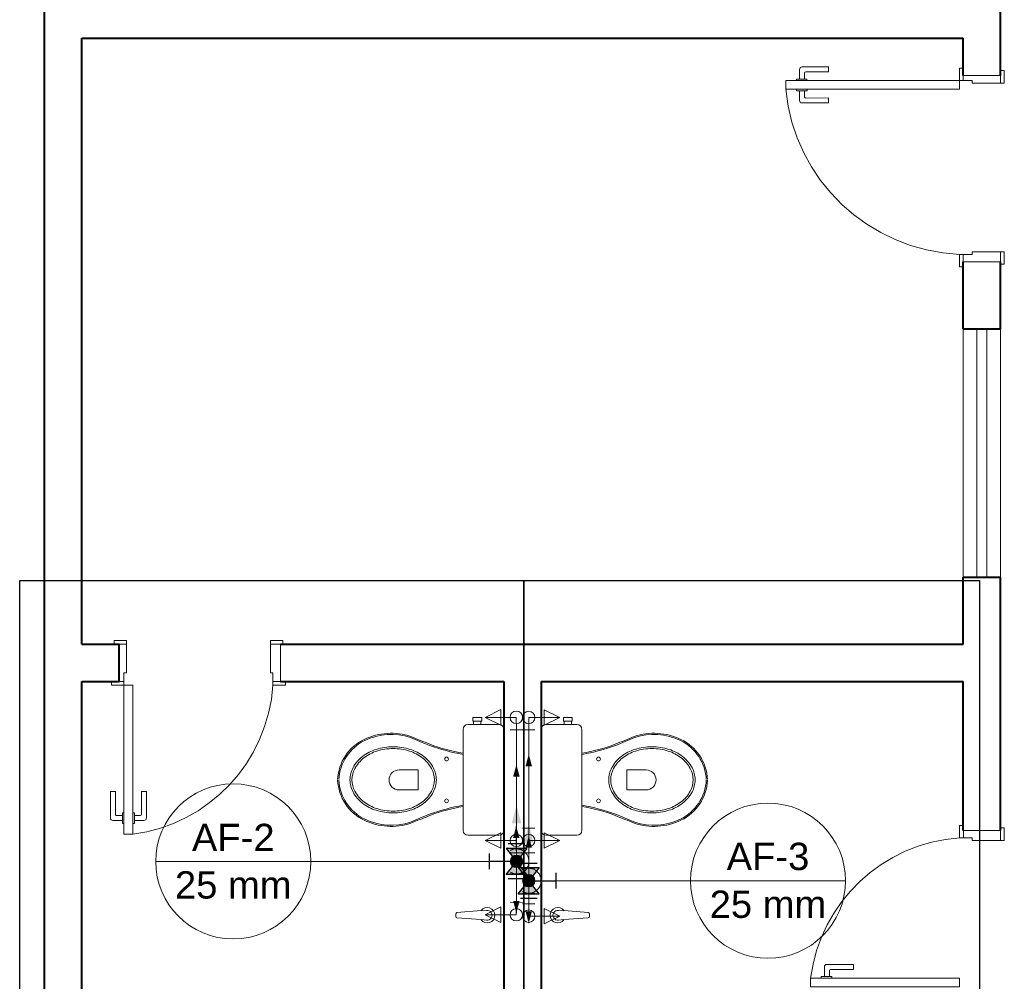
# Model space of a CAD drawing. Header units: millimetres. Extents: x 26 to 1362, y 24 to 358.
# Tile 113 of 256: x 666.37 to 670.33, y 184.85 to 188.72. Entities that reach past the tile are written whole.
import ezdxf

# ---------------------------------------------------------------- set-up
doc = ezdxf.new("R2010")
doc.units = ezdxf.units.MM
doc.linetypes.add('HIDDEN2', pattern=[4.7625, 3.175, -1.5875])
for name, color, linetype, lineweight in [('AF-Colunas', 4, 'Continuous', 5), ('AF-Condutos', 4, 'Continuous', 5), ('AF-Conexões', 9, 'Continuous', 5), ('AF-Indicação coluna', 5, 'Continuous', 5), ('AF-Sentido conduto', 9, 'Continuous', 5), ('DI-Detalhes', 1, 'Continuous', 30), ('MB_ALVENARIA', 7, 'Continuous', 40), ('MB_ESQUADRIA', 7, 'Continuous', 5), ('MB_MOBILIÁRIO', 8, 'Continuous', 13), ('Nível 1', 7, 'Continuous', 5)]:
    doc.layers.add(name, color=color, linetype=linetype, lineweight=lineweight)
doc.layers.add('Simbolos', color=5, linetype='Continuous')
doc.layers.add('Simbolos_int', color=2, linetype='Continuous')
doc.styles.add('arial', font='arial.ttf')

msp = doc.modelspace()

# ---------------------------------------------------------------- hatches: boundary and pattern name
at = {"layer": 'AF-Condutos', "linetype": 'Continuous'}
for points in [[(668.3682, 185.5548), (668.3488, 185.4824), (668.3876, 185.4824)], [(668.4174, 185.477), (668.398, 185.4046), (668.4368, 185.4046)]]:
    msp.add_hatch(color=256, dxfattribs=at).paths.add_polyline_path(points)
at = {"layer": 'AF-Sentido conduto', "linetype": 'Continuous'}
for points in [[(668.4174, 185.7614), (668.4045, 185.7131), (668.4304, 185.7131)], [(668.3677, 185.7197), (668.3548, 185.6714), (668.3807, 185.6715)], [(668.3669, 185.472), (668.3544, 185.4236), (668.3803, 185.4238)], [(668.4174, 185.4329), (668.4045, 185.3846), (668.4304, 185.3846)], [(668.3675, 185.1223), (668.3806, 185.1706), (668.3547, 185.1707)], [(668.4174, 185.0806), (668.4304, 185.1289), (668.4045, 185.1289)]]:
    msp.add_hatch(color=256, dxfattribs=at).paths.add_polyline_path(points)
at = {"layer": 'Simbolos', "linetype": 'Continuous'}
for points in [[(668.3682, 185.3298), (668.4103, 185.3823), (668.3263, 185.3823)], [(668.4103, 185.2773), (668.3263, 185.2773), (668.3682, 185.3298)], [(668.3753, 185.3045), (668.4593, 185.3045), (668.4174, 185.252)], [(668.4174, 185.252), (668.3753, 185.1995), (668.4593, 185.1995)]]:
    msp.add_hatch(color=256, dxfattribs=at).paths.add_polyline_path(points)

# ---------------------------------------------------------------- linework, layer by layer
at = {"layer": 'AF-Colunas', "const_width": 0.025}
for points in [[(668.3807, 185.3298, 1), (668.3557, 185.3298, 1)], [(668.4299, 185.252, 1), (668.4049, 185.252, 1)]]:
    msp.add_lwpolyline(points, format="xyb", close=True, dxfattribs=at)
at = {"layer": 'AF-Colunas'}
for centre in [(668.3682, 185.3298), (668.4174, 185.252)]:
    msp.add_circle(centre, 0.025, dxfattribs=at)
at = {"layer": 'AF-Condutos'}
for p, q in [((668.3681, 185.3798), (668.3675, 185.8597)), ((668.4174, 185.4637), (668.4174, 185.8591)), ((668.3677, 185.3798), (668.3679, 185.3642)), ((668.4174, 185.302), (668.4174, 185.3637)), ((668.368, 185.2798), (668.3676, 185.1648)), ((668.4174, 185.202), (668.4174, 185.1592))]:
    msp.add_line(p, q, dxfattribs=at)
for points in [[(668.3682, 185.3798), (668.3682, 185.5548)], [(668.4174, 185.302), (668.4174, 185.477)], [(668.3432, 185.2865), (668.3502, 185.2832), (668.3576, 185.2809), (668.3653, 185.2799), (668.373, 185.28), (668.3807, 185.2814), (668.388, 185.2839), (668.3948, 185.2875), (668.4011, 185.2921), (668.4065, 185.2977), (668.411, 185.304), (668.4145, 185.3109), (668.4168, 185.3183), (668.418, 185.3259), (668.418, 185.3337), (668.4168, 185.3413), (668.4145, 185.3487), (668.411, 185.3556), (668.4065, 185.3619), (668.4011, 185.3675), (668.3948, 185.3721), (668.388, 185.3757), (668.3807, 185.3782), (668.373, 185.3796), (668.3653, 185.3797), (668.3576, 185.3787), (668.3502, 185.3764), (668.3432, 185.3731)], [(668.3924, 185.2087), (668.3994, 185.2054), (668.4068, 185.2031), (668.4145, 185.2021), (668.4223, 185.2022), (668.4299, 185.2036), (668.4372, 185.2061), (668.4441, 185.2097), (668.4503, 185.2143), (668.4557, 185.2199), (668.4602, 185.2262), (668.4637, 185.2331), (668.4661, 185.2405), (668.4673, 185.2481), (668.4673, 185.2559), (668.4661, 185.2635), (668.4637, 185.2709), (668.4602, 185.2778), (668.4557, 185.2841), (668.4503, 185.2897), (668.4441, 185.2943), (668.4372, 185.2979), (668.4299, 185.3004), (668.4223, 185.3018), (668.4145, 185.3019), (668.4068, 185.3009), (668.3994, 185.2986), (668.3924, 185.2953)]]:
    msp.add_lwpolyline(points, dxfattribs=at)
at = {"layer": 'AF-Conexões'}
for p, q in [((668.3049, 185.9409), (668.2424, 185.9097)), ((668.3049, 185.8784), (668.3049, 185.9409)), ((668.5424, 185.9091), (668.4799, 185.9403)), ((668.4799, 185.9403), (668.4799, 185.8778)), ((668.3674, 185.9097), (668.2424, 185.9097)), ((668.2424, 185.9097), (668.3049, 185.8784)), ((668.3674, 185.9097), (668.3675, 185.8597)), ((668.4174, 185.9091), (668.4174, 185.8591)), ((668.4174, 185.9091), (668.5424, 185.9091)), ((668.4799, 185.8778), (668.5424, 185.9091)), ((668.3925, 185.8597), (668.3425, 185.8596)), ((668.4424, 185.8591), (668.3924, 185.8591)), ((668.3049, 185.4454), (668.2424, 185.4142)), ((668.3049, 185.3829), (668.3049, 185.4454)), ((668.3924, 185.4637), (668.4424, 185.4637)), ((668.4174, 185.4137), (668.4174, 185.4637)), ((668.5424, 185.4137), (668.4799, 185.445)), ((668.4799, 185.445), (668.4799, 185.3825)), ((668.3674, 185.4142), (668.2424, 185.4142)), ((668.2424, 185.4142), (668.3049, 185.3829)), ((668.3674, 185.4142), (668.3679, 185.3642)), ((668.4174, 185.4137), (668.4174, 185.3637)), ((668.4174, 185.4137), (668.5424, 185.4137)), ((668.4799, 185.3825), (668.5424, 185.4137)), ((668.3427, 185.3796), (668.3927, 185.38)), ((668.3929, 185.3644), (668.3429, 185.3639)), ((668.3431, 185.3798), (668.3931, 185.3798)), ((668.3682, 185.3298), (668.3677, 185.3798)), ((668.3682, 185.3298), (668.3681, 185.3798)), ((668.4424, 185.3637), (668.3924, 185.3637)), ((668.3682, 185.3298), (668.368, 185.2798)), ((668.3924, 185.302), (668.4424, 185.302)), ((668.4174, 185.252), (668.4174, 185.302)), ((668.393, 185.2797), (668.343, 185.2799)), ((668.4174, 185.252), (668.4174, 185.202)), ((668.3426, 185.1649), (668.3926, 185.1647)), ((668.3674, 185.1148), (668.3676, 185.1648)), ((668.4424, 185.202), (668.3924, 185.202)), ((668.3049, 185.1461), (668.2424, 185.1148)), ((668.3049, 185.0836), (668.3049, 185.1461)), ((668.3924, 185.1592), (668.4424, 185.1592)), ((668.4174, 185.1092), (668.4174, 185.1592)), ((668.5424, 185.1092), (668.4799, 185.1404)), ((668.4799, 185.1404), (668.4799, 185.0779)), ((668.3674, 185.1148), (668.2424, 185.1148)), ((668.2424, 185.1148), (668.3049, 185.0836)), ((668.4174, 185.1092), (668.5424, 185.1092)), ((668.4799, 185.0779), (668.5424, 185.1092))]:
    msp.add_line(p, q, dxfattribs=at)
for centre in [(668.3674, 185.9097), (668.3674, 185.9097), (668.4174, 185.9091), (668.4174, 185.9091), (668.3674, 185.4142), (668.3674, 185.4142), (668.4174, 185.4137), (668.4174, 185.4137), (668.3682, 185.3298), (668.4174, 185.252), (668.3674, 185.1148), (668.3674, 185.1148), (668.4174, 185.1092), (668.4174, 185.1092)]:
    msp.add_circle(centre, 0.025, dxfattribs=at)
at = {"layer": 'AF-Indicação coluna'}
for p, q in [((666.9153, 185.3298), (667.5398, 185.3298)), ((667.5398, 185.3298), (668.3432, 185.3298)), ((669.0686, 185.252), (668.4424, 185.252)), ((669.0686, 185.252), (669.6931, 185.252))]:
    msp.add_line(p, q, dxfattribs=at)
for centre in [(667.2275, 185.3298), (669.3808, 185.252)]:
    msp.add_circle(centre, 0.3123, dxfattribs=at)
at = {"layer": 'AF-Sentido conduto'}
for points in [[(668.4174, 185.5614), (668.4174, 185.7614)], [(668.3679, 185.5197), (668.3677, 185.7197)], [(668.3687, 185.272), (668.3669, 185.472)], [(668.4174, 185.2329), (668.4174, 185.4329)], [(668.3682, 185.3223), (668.3675, 185.1223)], [(668.4174, 185.2806), (668.4174, 185.0806)]]:
    msp.add_lwpolyline(points, dxfattribs=at)
at = {"layer": 'DI-Detalhes'}
for points in [[(666.3675, 186.4608), (668.3977, 186.4608), (668.3977, 184.6217), (666.3675, 184.6217), (666.3675, 186.4608)], [(668.3977, 186.4614), (670.2332, 186.4614), (670.2332, 184.6223), (668.3977, 184.6223), (668.3977, 186.4614)]]:
    msp.add_lwpolyline(points, dxfattribs=at)
at = {"layer": 'MB_ALVENARIA'}
msp.add_line((666.4674, 147.4443), (666.4674, 192.3643), dxfattribs=at)
for points in [[(670.3174, 188.4943), (670.3174, 188.9443)], [(666.6174, 188.6443), (670.1674, 188.6443)], [(666.6174, 186.2043), (666.6174, 188.6443)], [(670.1674, 188.4943), (670.1674, 188.6443)], [(670.1674, 187.4743), (670.1674, 187.7443)], [(670.3174, 187.4743), (670.3174, 187.7443)], [(670.1674, 187.4743), (670.3174, 187.4743)], [(670.1674, 186.2043), (670.1674, 186.4743)], [(670.1674, 186.4743), (670.3174, 186.4743)], [(670.3174, 185.4543), (670.3174, 186.4743)], [(666.6174, 186.2043), (666.7674, 186.2043)], [(666.6174, 186.0543), (666.7674, 186.0543), (666.7674, 186.2043)], [(667.4174, 186.2043), (670.1674, 186.2043)], [(666.6174, 186.0543), (666.7674, 186.0543)], [(666.6174, 184.6543), (666.6174, 186.0543)], [(667.4174, 186.0543), (668.3174, 186.0543)], [(668.3174, 186.0543), (668.3174, 184.6543)], [(668.4674, 186.0543), (670.1674, 186.0543)], [(668.4674, 186.0543), (668.4674, 184.6543)], [(670.1674, 185.4543), (670.1674, 186.0543)]]:
    msp.add_lwpolyline(points, dxfattribs=at)
at = {"layer": 'MB_ESQUADRIA'}
for p, q in [((669.5079, 188.4802), (669.5078, 188.5189)), ((669.5079, 188.4802), (669.5078, 188.5189)), ((669.5178, 188.5289), (669.6248, 188.5289)), ((669.5178, 188.5289), (669.6248, 188.5289)), ((669.5279, 188.5039), (669.5279, 188.4803)), ((669.5279, 188.5039), (669.5279, 188.4803)), ((669.6249, 188.5089), (669.5329, 188.5089)), ((669.6249, 188.5089), (669.5329, 188.5089)), ((669.6248, 188.5289), (669.6249, 188.5089)), ((669.6248, 188.5289), (669.6249, 188.5089)), ((670.1674, 188.4743), (670.1674, 188.4993)), ((670.1674, 188.4743), (670.1674, 188.4993)), ((670.1674, 188.4743), (670.1674, 188.4993)), ((670.1674, 188.4743), (670.1674, 188.4993)), ((670.3174, 188.4643), (670.3174, 188.4993)), ((670.3174, 188.4643), (670.3174, 188.4993)), ((670.3174, 188.4643), (670.3174, 188.4993)), ((670.3174, 188.4643), (670.3174, 188.4993)), ((669.4953, 188.4802), (669.5379, 188.4803)), ((669.4953, 188.4802), (669.5379, 188.4803)), ((669.4953, 188.4739), (669.4953, 188.4802)), ((669.4953, 188.4739), (669.4953, 188.4802)), ((669.5379, 188.4803), (669.5379, 188.4739)), ((669.5379, 188.4803), (669.5379, 188.4739)), ((670.2024, 188.4743), (670.1674, 188.4743)), ((670.2024, 188.4743), (670.1674, 188.4743)), ((670.2024, 188.4743), (670.1674, 188.4743)), ((670.2024, 188.4743), (670.1674, 188.4743)), ((670.2024, 188.4743), (670.2024, 188.4643)), ((670.2024, 188.4743), (670.2024, 188.4643)), ((670.2024, 188.4743), (670.2024, 188.4643)), ((670.2024, 188.4743), (670.2024, 188.4643)), ((670.2024, 188.4643), (670.3174, 188.4643)), ((670.2024, 188.4643), (670.3174, 188.4643)), ((670.2024, 188.4643), (670.3174, 188.4643)), ((670.2024, 188.4643), (670.3174, 188.4643)), ((669.4953, 188.4389), (669.4953, 188.4325)), ((669.4953, 188.4389), (669.4953, 188.4325)), ((669.4953, 188.4325), (669.538, 188.4326)), ((669.4953, 188.4325), (669.538, 188.4326)), ((669.5079, 188.4326), (669.5079, 188.3939)), ((669.5079, 188.4326), (669.5079, 188.3939)), ((669.5279, 188.4089), (669.5279, 188.4326)), ((669.5279, 188.4089), (669.5279, 188.4326)), ((669.538, 188.4326), (669.538, 188.4389)), ((669.538, 188.4326), (669.538, 188.4389)), ((669.5179, 188.3839), (669.6249, 188.384)), ((669.5179, 188.3839), (669.6249, 188.384)), ((669.6249, 188.404), (669.5329, 188.4039)), ((669.6249, 188.404), (669.5329, 188.4039)), ((669.6249, 188.384), (669.6249, 188.404)), ((669.6249, 188.384), (669.6249, 188.404)), ((670.2024, 187.7843), (670.3174, 187.7842)), ((670.2024, 187.7743), (670.2024, 187.7843)), ((670.2024, 187.7843), (670.3174, 187.7842)), ((670.2024, 187.7743), (670.2024, 187.7843)), ((670.3174, 187.7842), (670.3174, 187.7492)), ((670.3174, 187.7842), (670.3174, 187.7492)), ((670.2024, 187.7743), (670.1674, 187.7743)), ((670.1674, 187.7743), (670.1674, 187.7493)), ((670.2024, 187.7743), (670.1674, 187.7743)), ((670.1674, 187.7743), (670.1674, 187.7493)), ((666.7974, 186.2043), (666.7624, 186.2043)), ((666.7974, 186.2043), (666.7624, 186.2043)), ((666.7974, 186.2043), (666.7624, 186.2043)), ((666.7974, 186.2043), (666.7624, 186.2043)), ((666.7974, 186.0893), (666.7974, 186.2043)), ((666.7974, 186.0893), (666.7974, 186.2043)), ((666.7974, 186.0893), (666.7974, 186.2043)), ((666.7974, 186.0893), (666.7974, 186.2043)), ((667.3774, 186.0894), (667.3775, 186.2043)), ((667.3774, 186.0894), (667.3775, 186.2043)), ((667.3775, 186.2043), (667.4125, 186.2043)), ((667.3775, 186.2043), (667.4125, 186.2043)), ((666.7874, 186.0893), (666.7874, 186.0543)), ((666.7874, 186.0893), (666.7974, 186.0893)), ((666.7874, 186.0893), (666.7874, 186.0543)), ((666.7874, 186.0893), (666.7974, 186.0893)), ((666.7874, 186.0893), (666.7874, 186.0543)), ((666.7874, 186.0893), (666.7974, 186.0893)), ((666.7874, 186.0893), (666.7874, 186.0543)), ((666.7874, 186.0893), (666.7974, 186.0893)), ((667.3874, 186.0893), (667.3774, 186.0894)), ((667.3874, 186.0893), (667.3774, 186.0894)), ((667.3874, 186.0893), (667.3874, 186.0543)), ((667.3874, 186.0893), (667.3874, 186.0543)), ((666.7875, 186.0543), (666.7624, 186.0543)), ((666.7875, 186.0543), (666.7624, 186.0543)), ((666.7875, 186.0543), (666.7624, 186.0543)), ((666.7875, 186.0543), (666.7624, 186.0543)), ((667.3874, 186.0543), (667.4124, 186.0543)), ((667.3874, 186.0543), (667.4124, 186.0543)), ((666.7328, 185.6117), (666.7528, 185.6117)), ((666.7329, 185.5047), (666.7328, 185.6117)), ((666.7328, 185.6117), (666.7528, 185.6117)), ((666.7329, 185.5047), (666.7328, 185.6117)), ((666.7528, 185.6117), (666.7529, 185.5197)), ((666.7528, 185.6117), (666.7529, 185.5197)), ((666.8778, 185.6118), (666.8578, 185.6118)), ((666.8578, 185.6118), (666.8578, 185.5198)), ((666.8778, 185.6118), (666.8578, 185.6118)), ((666.8578, 185.6118), (666.8578, 185.5198)), ((666.8778, 185.5048), (666.8778, 185.6118)), ((666.8778, 185.5048), (666.8778, 185.6118)), ((666.7815, 185.5248), (666.7878, 185.5248)), ((666.7815, 185.4822), (666.7815, 185.5248)), ((666.7815, 185.5248), (666.7878, 185.5248)), ((666.7815, 185.4822), (666.7815, 185.5248)), ((666.8292, 185.5249), (666.8228, 185.5249)), ((666.8292, 185.5249), (666.8228, 185.5249)), ((666.8292, 185.4822), (666.8292, 185.5249)), ((666.8292, 185.4822), (666.8292, 185.5249)), ((666.7815, 185.4948), (666.7429, 185.4947)), ((666.7815, 185.4948), (666.7429, 185.4947)), ((666.7579, 185.5148), (666.7815, 185.5148)), ((666.7579, 185.5148), (666.7815, 185.5148)), ((666.7879, 185.4822), (666.7815, 185.4822)), ((666.7879, 185.4822), (666.7815, 185.4822)), ((666.8229, 185.4822), (666.8292, 185.4822)), ((666.8229, 185.4822), (666.8292, 185.4822)), ((666.8528, 185.5148), (666.8292, 185.5148)), ((666.8528, 185.5148), (666.8292, 185.5148)), ((666.8292, 185.4948), (666.8679, 185.4948)), ((666.8292, 185.4948), (666.8679, 185.4948)), ((670.1675, 185.4243), (670.1675, 185.4493)), ((670.1675, 185.4243), (670.1675, 185.4493)), ((670.3175, 185.4144), (670.3175, 185.4494)), ((670.3175, 185.4144), (670.3175, 185.4494)), ((670.2025, 185.4243), (670.1675, 185.4243)), ((670.2025, 185.4243), (670.1675, 185.4243)), ((670.2025, 185.4243), (670.2025, 185.4143)), ((670.2025, 185.4243), (670.2025, 185.4143)), ((670.2025, 185.4143), (670.3175, 185.4144)), ((670.2025, 185.4143), (670.3175, 185.4144)), ((669.6079, 184.8661), (669.6079, 184.9047)), ((669.6079, 184.8661), (669.6079, 184.9047)), ((669.6179, 184.9147), (669.7249, 184.9147)), ((669.6179, 184.9147), (669.7249, 184.9147)), ((669.6279, 184.8897), (669.6279, 184.8661)), ((669.6279, 184.8897), (669.6279, 184.8661)), ((669.7249, 184.8947), (669.6329, 184.8947)), ((669.7249, 184.8947), (669.6329, 184.8947)), ((669.7249, 184.9147), (669.7249, 184.8947)), ((669.7249, 184.9147), (669.7249, 184.8947)), ((669.5953, 184.8598), (669.5954, 184.8661)), ((669.5953, 184.8598), (669.5954, 184.8661)), ((669.5954, 184.8661), (669.638, 184.8661)), ((669.5954, 184.8661), (669.638, 184.8661)), ((669.638, 184.8661), (669.638, 184.8597)), ((669.638, 184.8661), (669.638, 184.8597))]:
    msp.add_line(p, q, dxfattribs=at)
for points in [[(670.1674, 188.4993), (670.1674, 188.5243), (670.1524, 188.5243), (670.1524, 188.4743), (670.1674, 188.4743), (670.1674, 188.4743)], [(670.1674, 188.4993), (670.1674, 188.5243), (670.1524, 188.5243), (670.1524, 188.4743), (670.1674, 188.4743), (670.1674, 188.4743)], [(670.1674, 188.4993), (670.1674, 188.5243), (670.1524, 188.5243), (670.1524, 188.4743), (670.1674, 188.4743), (670.1674, 188.4743)], [(670.1674, 188.4993), (670.1674, 188.5243), (670.1524, 188.5243), (670.1524, 188.4743), (670.1674, 188.4743), (670.1674, 188.4743)], [(670.3174, 188.4643), (670.3324, 188.4643), (670.3324, 188.5143), (670.3174, 188.5143), (670.3174, 188.4993)], [(670.3174, 188.4643), (670.3324, 188.4643), (670.3324, 188.5143), (670.3174, 188.5143), (670.3174, 188.4993)], [(670.3174, 188.4643), (670.3324, 188.4643), (670.3324, 188.5143), (670.3174, 188.5143), (670.3174, 188.4993)], [(670.3174, 188.4643), (670.3324, 188.4643), (670.3324, 188.5143), (670.3174, 188.5143), (670.3174, 188.4993)], [(669.4524, 188.4393), (670.1524, 188.4393), (670.1524, 188.4743), (669.4524, 188.4743), (669.4524, 188.4393)], [(670.1674, 188.4943), (670.1674, 188.4943), (670.3174, 188.4943)], [(670.3174, 187.7842), (670.3324, 187.7842), (670.3324, 187.7342), (670.3174, 187.7342), (670.3174, 187.7492)], [(670.3174, 187.7842), (670.3324, 187.7842), (670.3324, 187.7342), (670.3174, 187.7342), (670.3174, 187.7492)], [(670.1674, 187.7493), (670.1674, 187.7243), (670.1524, 187.7243), (670.1524, 187.7743), (670.1674, 187.7743), (670.1674, 187.7743)], [(670.1674, 187.7493), (670.1674, 187.7243), (670.1524, 187.7243), (670.1524, 187.7743), (670.1674, 187.7743), (670.1674, 187.7743)], [(670.3174, 187.7443), (670.1674, 187.7443)], [(666.7974, 186.2043), (666.7974, 186.2193), (666.7474, 186.2193), (666.7474, 186.2043), (666.7624, 186.2043)], [(666.7974, 186.2043), (666.7974, 186.2193), (666.7474, 186.2193), (666.7474, 186.2043), (666.7624, 186.2043)], [(666.7974, 186.2043), (666.7974, 186.2193), (666.7474, 186.2193), (666.7474, 186.2043), (666.7624, 186.2043)], [(666.7974, 186.2043), (666.7974, 186.2193), (666.7474, 186.2193), (666.7474, 186.2043), (666.7624, 186.2043)], [(667.3775, 186.2043), (667.3775, 186.2193), (667.4275, 186.2193), (667.4275, 186.2043), (667.4125, 186.2043)], [(667.3775, 186.2043), (667.3775, 186.2193), (667.4275, 186.2193), (667.4275, 186.2043), (667.4125, 186.2043)], [(667.4174, 186.2043), (667.4174, 186.0543)], [(666.7624, 186.0543), (666.7375, 186.0543), (666.7375, 186.0393), (666.7875, 186.0393), (666.7875, 186.0543), (666.7874, 186.0543)], [(666.7624, 186.0543), (666.7375, 186.0543), (666.7375, 186.0393), (666.7875, 186.0393), (666.7875, 186.0543), (666.7874, 186.0543)], [(666.7624, 186.0543), (666.7375, 186.0543), (666.7375, 186.0393), (666.7875, 186.0393), (666.7875, 186.0543), (666.7874, 186.0543)], [(666.7624, 186.0543), (666.7375, 186.0543), (666.7375, 186.0393), (666.7875, 186.0393), (666.7875, 186.0543), (666.7874, 186.0543)], [(666.8225, 185.4393), (666.8225, 186.0393), (666.7875, 186.0393), (666.7875, 185.4393), (666.8225, 185.4393)], [(667.4124, 186.0543), (667.4374, 186.0544), (667.4374, 186.0394), (667.3874, 186.0393), (667.3874, 186.0543), (667.3874, 186.0543)], [(667.4124, 186.0543), (667.4374, 186.0544), (667.4374, 186.0394), (667.3874, 186.0393), (667.3874, 186.0543), (667.3874, 186.0543)], [(670.1675, 185.4493), (670.1675, 185.4743), (670.1525, 185.4743), (670.1525, 185.4243), (670.1675, 185.4243), (670.1675, 185.4243)], [(670.1675, 185.4493), (670.1675, 185.4743), (670.1525, 185.4743), (670.1525, 185.4243), (670.1675, 185.4243), (670.1675, 185.4243)], [(670.3174, 185.4543), (670.1674, 185.4543)], [(670.3175, 185.4144), (670.3325, 185.4144), (670.3325, 185.4644), (670.3175, 185.4644), (670.3175, 185.4494)], [(670.3175, 185.4144), (670.3325, 185.4144), (670.3325, 185.4644), (670.3175, 185.4644), (670.3175, 185.4494)], [(669.5524, 184.8594), (670.1524, 184.8593), (670.1524, 184.8243), (669.5524, 184.8244), (669.5524, 184.8594)]]:
    msp.add_lwpolyline(points, dxfattribs=at)
at = {"layer": 'MB_ESQUADRIA', "linetype": 'HIDDEN2'}
for points in [[(670.1674, 186.4743), (670.1674, 187.4743)], [(670.2224, 187.4743), (670.2224, 186.4743)], [(670.2624, 187.4743), (670.2624, 186.4743)], [(670.3174, 186.4743), (670.3174, 187.4743)]]:
    msp.add_lwpolyline(points, dxfattribs=at)
at = {"layer": 'MB_ESQUADRIA'}
for centre, radius, start, end in [((669.5178, 188.5189), 0.01, 90.0289, 180.0289), ((669.5178, 188.5189), 0.01, 90.0289, 180.0289), ((669.5329, 188.5039), 0.005, 90.0289, 180.0289), ((669.5329, 188.5039), 0.005, 90.0289, 180.0289), ((669.5179, 188.3939), 0.01, 180.0289, 270.0289), ((669.5179, 188.3939), 0.01, 180.0289, 270.0289), ((669.5329, 188.4089), 0.005, 180.0289, 270.0289), ((669.5329, 188.4089), 0.005, 180.0289, 270.0289), ((666.7429, 185.5047), 0.01, 180.0319, 270.0319), ((666.7429, 185.5047), 0.01, 180.0319, 270.0319), ((666.7579, 185.5198), 0.005, 180.0319, 270.0319), ((666.7579, 185.5198), 0.005, 180.0319, 270.0319), ((666.8528, 185.5198), 0.005, 270.0319, 0.0319), ((666.8528, 185.5198), 0.005, 270.0319, 0.0319), ((666.8678, 185.5048), 0.01, 270.0319, 0.0319), ((666.8678, 185.5048), 0.01, 270.0319, 0.0319), ((669.6179, 184.9047), 0.01, 89.9681, 179.9681), ((669.6179, 184.9047), 0.01, 89.9681, 179.9681), ((669.6329, 184.8897), 0.005, 89.9681, 179.9681), ((669.6329, 184.8897), 0.005, 89.9681, 179.9681)]:
    msp.add_arc(centre, radius, start, end, dxfattribs=at)
at = {"layer": 'MB_ESQUADRIA', "linetype": 'HIDDEN2'}
for centre, radius, start, end in [((670.1839, 188.5084), 0.7347, 185.4262, 267.5491), ((670.1839, 188.5084), 0.7347, 185.4262, 267.5491), ((666.7402, 186.0828), 0.6487, 277.2883, 356.1628), ((666.7402, 186.0828), 0.6487, 277.2883, 356.1628), ((670.1959, 184.7771), 0.6487, 93.8372, 172.7117), ((670.1959, 184.7771), 0.6487, 93.8372, 172.7117)]:
    msp.add_arc(centre, radius, start, end, dxfattribs=at)
at = {"layer": 'MB_MOBILIÁRIO'}
for p, q in [((668.3174, 185.8615), (668.3174, 185.4541)), ((668.4674, 185.8615), (668.4674, 185.4541)), ((668.2255, 185.1317), (668.1278, 185.1233)), ((668.2471, 185.1325), (668.2258, 185.1309)), ((668.5378, 185.1325), (668.5591, 185.1309)), ((668.5594, 185.1317), (668.657, 185.1233)), ((668.1232, 185.1183), (668.1232, 185.1078)), ((668.2257, 185.0952), (668.1278, 185.1028)), ((668.2471, 185.0936), (668.2257, 185.0952)), ((668.5378, 185.0936), (668.5591, 185.0952)), ((668.5591, 185.0952), (668.657, 185.1028)), ((668.6616, 185.1183), (668.6616, 185.1078))]:
    msp.add_line(p, q, dxfattribs=at)
for points in [[(668.3174, 185.8615), (668.3174, 185.8615), (668.316, 185.8693), (668.3117, 185.8758), (668.3053, 185.8801), (668.2974, 185.8815), (668.1735, 185.8815), (668.1735, 185.8815), (668.1657, 185.8801), (668.1592, 185.8758), (668.1549, 185.8693), (668.1535, 185.8615), (668.1535, 185.6582)], [(668.1922, 185.8944), (668.1922, 185.9094), (668.2101, 185.9094), (668.2279, 185.9094), (668.2279, 185.8944), (668.2251, 185.8944), (668.2251, 185.8815)], [(668.1922, 185.8944), (668.195, 185.8944)], [(668.2251, 185.8944), (668.195, 185.8944)], [(668.195, 185.8944), (668.195, 185.8815)], [(668.4674, 185.8615), (668.4674, 185.8615), (668.4689, 185.8693), (668.4732, 185.8758), (668.4796, 185.8801), (668.4875, 185.8815), (668.6113, 185.8815), (668.6113, 185.8815), (668.6192, 185.8801), (668.6256, 185.8758), (668.6299, 185.8693), (668.6314, 185.8615), (668.6314, 185.6582)], [(668.5927, 185.8944), (668.5927, 185.9094), (668.5748, 185.9094), (668.5569, 185.9094), (668.5569, 185.8944), (668.5598, 185.8944), (668.5598, 185.8815)], [(668.5598, 185.8944), (668.5898, 185.8944)], [(668.5898, 185.8944), (668.5898, 185.8815)], [(668.5927, 185.8944), (668.5898, 185.8944)], [(668.1528, 185.7605), (668.1528, 185.7605), (668.1535, 185.7603)], [(668.6321, 185.7605), (668.6321, 185.7605), (668.6314, 185.7603)], [(667.8951, 185.6982), (667.9724, 185.6982), (667.9724, 185.6574)], [(668.8898, 185.6982), (668.8125, 185.6982), (668.8125, 185.6574)], [(667.8951, 185.6174), (667.9724, 185.6174), (667.9724, 185.6582)], [(668.3174, 185.4541), (668.3174, 185.4541), (668.316, 185.4463), (668.3117, 185.4405), (668.3053, 185.4363), (668.2974, 185.4348), (668.1735, 185.4348), (668.1735, 185.4348), (668.1657, 185.4363), (668.1592, 185.4405), (668.1549, 185.4463), (668.1535, 185.4541), (668.1535, 185.6582)], [(668.4674, 185.4541), (668.4674, 185.4541), (668.4689, 185.4463), (668.4732, 185.4405), (668.4796, 185.4363), (668.4875, 185.4348), (668.6113, 185.4348), (668.6113, 185.4348), (668.6192, 185.4363), (668.6256, 185.4405), (668.6299, 185.4463), (668.6314, 185.4541), (668.6314, 185.6582)], [(668.8898, 185.6174), (668.8125, 185.6174), (668.8125, 185.6582)], [(668.1528, 185.5558), (668.1528, 185.5558), (668.1535, 185.556)], [(668.6321, 185.5558), (668.6321, 185.5558), (668.6314, 185.556)]]:
    msp.add_lwpolyline(points, dxfattribs=at)
for points in [[(668.0454, 185.6582, 0.124451), (668.033, 185.7073), (668.033, 185.7073, 0.105729), (667.9945, 185.7525), (667.9945, 185.7525, 0.086876), (667.9399, 185.7809), (667.9399, 185.7809, 0.077041), (667.8715, 185.7915), (667.8715, 185.7915, 0.077041), (667.803, 185.7809), (667.803, 185.7809, 0.086876), (667.7485, 185.7525), (667.7485, 185.7525, 0.105729), (667.7099, 185.7073), (667.7099, 185.7073, 0.124451), (667.6975, 185.6582), (667.6975, 185.6582, 0.124451), (667.7099, 185.609), (667.7099, 185.609, 0.105729), (667.7485, 185.5638), (667.7485, 185.5638, 0.086876), (667.803, 185.5354), (667.803, 185.5354, 0.077041), (667.8715, 185.5248), (667.8715, 185.5248, 0.077041), (667.9399, 185.5354), (667.9399, 185.5354, 0.086876), (667.9945, 185.5638), (667.9945, 185.5638, 0.105729), (668.033, 185.609), (668.033, 185.609, 0.124451), (668.0454, 185.6582), (668.0454, 185.6582)], [(668.0373, 185.6582, 0.124451), (668.0257, 185.7041), (668.0257, 185.7041, 0.105729), (667.9892, 185.7469), (667.9892, 185.7469, 0.086876), (667.9371, 185.7741), (667.9371, 185.7741, 0.077041), (667.8715, 185.7842), (667.8715, 185.7842, 0.077041), (667.8058, 185.7741), (667.8058, 185.7741, 0.086876), (667.7538, 185.7469), (667.7538, 185.7469, 0.105729), (667.7173, 185.7041), (667.7173, 185.7041, 0.124451), (667.7056, 185.6582), (667.7056, 185.6582, 0.124451), (667.7173, 185.6122), (667.7173, 185.6122, 0.105729), (667.7538, 185.5694), (667.7538, 185.5694, 0.086876), (667.8058, 185.5423), (667.8058, 185.5423, 0.077041), (667.8715, 185.5321), (667.8715, 185.5321, 0.077041), (667.9371, 185.5423), (667.9371, 185.5423, 0.086876), (667.9892, 185.5694), (667.9892, 185.5694, 0.105729), (668.0257, 185.6122), (668.0257, 185.6122, 0.124451), (668.0373, 185.6582), (668.0373, 185.6582)], [(668.7394, 185.6582, -0.124451), (668.7519, 185.7073), (668.7519, 185.7073, -0.105729), (668.7904, 185.7525), (668.7904, 185.7525, -0.086876), (668.8449, 185.7809), (668.8449, 185.7809, -0.077041), (668.9134, 185.7915), (668.9134, 185.7915, -0.077041), (668.9818, 185.7809), (668.9818, 185.7809, -0.086876), (669.0364, 185.7525), (669.0364, 185.7525, -0.105729), (669.0749, 185.7073), (669.0749, 185.7073, -0.124451), (669.0873, 185.6582), (669.0873, 185.6582, -0.124451), (669.0749, 185.609), (669.0749, 185.609, -0.105729), (669.0364, 185.5638), (669.0364, 185.5638, -0.086876), (668.9818, 185.5354), (668.9818, 185.5354, -0.077041), (668.9134, 185.5248), (668.9134, 185.5248, -0.077041), (668.8449, 185.5354), (668.8449, 185.5354, -0.086876), (668.7904, 185.5638), (668.7904, 185.5638, -0.105729), (668.7519, 185.609), (668.7519, 185.609, -0.124451), (668.7394, 185.6582), (668.7394, 185.6582)], [(668.7476, 185.6582, -0.124451), (668.7592, 185.7041), (668.7592, 185.7041, -0.105729), (668.7957, 185.7469), (668.7957, 185.7469, -0.086876), (668.8477, 185.7741), (668.8477, 185.7741, -0.077041), (668.9134, 185.7842), (668.9134, 185.7842, -0.077041), (668.9791, 185.7741), (668.9791, 185.7741, -0.086876), (669.0311, 185.7469), (669.0311, 185.7469, -0.105729), (669.0676, 185.7041), (669.0676, 185.7041, -0.124451), (669.0792, 185.6582), (669.0792, 185.6582, -0.124451), (669.0676, 185.6122), (669.0676, 185.6122, -0.105729), (669.0311, 185.5694), (669.0311, 185.5694, -0.086876), (668.9791, 185.5423), (668.9791, 185.5423, -0.077041), (668.9134, 185.5321), (668.9134, 185.5321, -0.077041), (668.8477, 185.5423), (668.8477, 185.5423, -0.086876), (668.7957, 185.5694), (668.7957, 185.5694, -0.105729), (668.7592, 185.6122), (668.7592, 185.6122, -0.124451), (668.7476, 185.6582), (668.7476, 185.6582)]]:
    msp.add_lwpolyline(points, format="xyb", dxfattribs=at)
for centre in [(668.0866, 185.7419), (668.6983, 185.7419), (668.0866, 185.5737), (668.6983, 185.5737)]:
    msp.add_circle(centre, 0.00752, dxfattribs=at)
for centre, radius, start, end in [((667.8643, 185.5907), 0.2549, 72.0904, 115.4458), ((667.8641, 185.5944), 0.2467, 71.867, 115.7625), ((668.9206, 185.5907), 0.2549, 64.5542, 107.9096), ((668.9208, 185.5944), 0.2467, 64.2375, 108.133), ((667.8373, 185.6499), 0.1898, 115.7625, 177.2081), ((667.8373, 185.6499), 0.1851, 115.7625, 177.2081), ((678.4573, 211.0327), 27.3099, 247.35144, 247.52574), ((679.0561, 212.4708), 28.863, 247.3538, 247.51832), ((668.2839, 186.5166), 0.7626, 249.6909, 260.163), ((668.501, 186.5166), 0.7626, 279.837, 290.3091), ((657.7288, 212.4708), 28.863, 292.48168, 292.6462), ((658.3276, 211.0327), 27.3099, 292.47426, 292.64856), ((668.9476, 185.6499), 0.1851, 2.7919, 64.2375), ((668.9476, 185.6499), 0.1898, 2.7919, 64.2375), ((668.2839, 186.5166), 0.7673, 249.6909, 260.163), ((668.501, 186.5166), 0.7673, 279.837, 290.3091), ((667.8951, 185.6578), 0.0404, 90, 270), ((668.8898, 185.6578), 0.0404, 270, 90), ((667.8373, 185.6665), 0.1898, 182.7919, 244.2375), ((667.8373, 185.6665), 0.1851, 182.7919, 244.2375), ((668.9476, 185.6665), 0.1851, 295.7625, 357.2081), ((668.9476, 185.6665), 0.1898, 295.7625, 357.2081), ((668.2839, 184.7998), 0.7673, 99.837, 110.3091), ((668.2839, 184.7998), 0.7626, 99.837, 110.3091), ((668.501, 184.7998), 0.7626, 69.6909, 80.163), ((668.501, 184.7998), 0.7673, 69.6909, 80.163), ((667.8643, 185.7257), 0.2549, 244.5542, 287.9096), ((667.8641, 185.7219), 0.2467, 244.2375, 288.133), ((678.4573, 160.2836), 27.3099, 112.47426, 112.64856), ((679.0561, 158.8455), 28.863, 112.48168, 112.6462), ((657.7288, 158.8455), 28.863, 67.3538, 67.51832), ((658.3276, 160.2836), 27.3099, 67.35144, 67.52574), ((668.9206, 185.7257), 0.2549, 252.0904, 295.4458), ((668.9208, 185.7219), 0.2467, 251.867, 295.7625), ((668.2501, 185.1131), 0.0309, 217.1379, 142.8621), ((668.2501, 185.113), 0.0197, 261.1075, 98.8925), ((668.5347, 185.1131), 0.0309, 37.1379, 322.8621), ((668.5347, 185.113), 0.0197, 81.1075, 278.8925), ((668.1282, 185.1183), 0.005, 94.4463, 180), ((668.1282, 185.1078), 0.005, 180, 265.5537), ((668.6566, 185.1183), 0.005, 0, 85.5537), ((668.6566, 185.1078), 0.005, 274.4463, 0)]:
    msp.add_arc(centre, radius, start, end, dxfattribs=at)
at = {"layer": 'Nível 1'}
for p, q in [((668.3174, 185.9097), (668.3674, 185.9097)), ((668.4674, 185.9091), (668.4174, 185.9091)), ((668.3174, 185.4142), (668.3674, 185.4142)), ((668.4674, 185.4137), (668.4174, 185.4137)), ((668.3182, 185.3298), (668.3682, 185.3298)), ((668.4674, 185.252), (668.4174, 185.252)), ((668.3174, 185.1148), (668.3674, 185.1148)), ((668.4674, 185.1092), (668.4174, 185.1092))]:
    msp.add_line(p, q, dxfattribs=at)
for centre, radius in [((668.3682, 185.3298), 0.023), ((668.4188, 185.252), 0.0232)]:
    msp.add_circle(centre, radius, dxfattribs=at)
at = {"layer": 'Simbolos'}
for p, q in [((668.4103, 185.3823), (668.3263, 185.3823)), ((668.3263, 185.3823), (668.3682, 185.3298)), ((668.4103, 185.3823), (668.3682, 185.3298)), ((668.2584, 185.3613), (668.2584, 185.2983)), ((668.3682, 185.3298), (668.2584, 185.3298)), ((668.3263, 185.2773), (668.3683, 185.3298)), ((668.4103, 185.2773), (668.3682, 185.3298)), ((668.3753, 185.3045), (668.4593, 185.3045)), ((668.3753, 185.3045), (668.4174, 185.252)), ((668.4593, 185.3045), (668.4173, 185.252)), ((668.5272, 185.2205), (668.5272, 185.2835)), ((668.4103, 185.2773), (668.3263, 185.2773)), ((668.3753, 185.1995), (668.4174, 185.252)), ((668.4174, 185.252), (668.5272, 185.252)), ((668.4593, 185.1995), (668.4174, 185.252)), ((668.3753, 185.1995), (668.4593, 185.1995))]:
    msp.add_line(p, q, dxfattribs=at)
at = {"layer": 'Simbolos_int'}
for p, q in [((668.402, 185.4005), (668.3348, 185.4005)), ((668.3836, 185.3227), (668.4508, 185.3227)), ((668.402, 185.2591), (668.3348, 185.2591)), ((668.3836, 185.1813), (668.4508, 185.1813))]:
    msp.add_line(p, q, dxfattribs=at)

# ---------------------------------------------------------------- texts
at = {"layer": 'AF-Indicação coluna', "char_height": 0.11, "attachment_point": 8, "line_spacing_factor": 0.6, "style": 'arial'}
for s, insert, width in [('AF-2', (667.2275, 185.3711), 0.650098), ('AF-3', (669.3808, 185.2933), 0.650098), ('25 mm', (667.2275, 185.1785), 0.916846), ('25 mm', (669.3808, 185.1007), 0.916846)]:
    msp.add_mtext(s, dxfattribs=dict(at, insert=insert, width=width))

doc.saveas('drawing.dxf')
